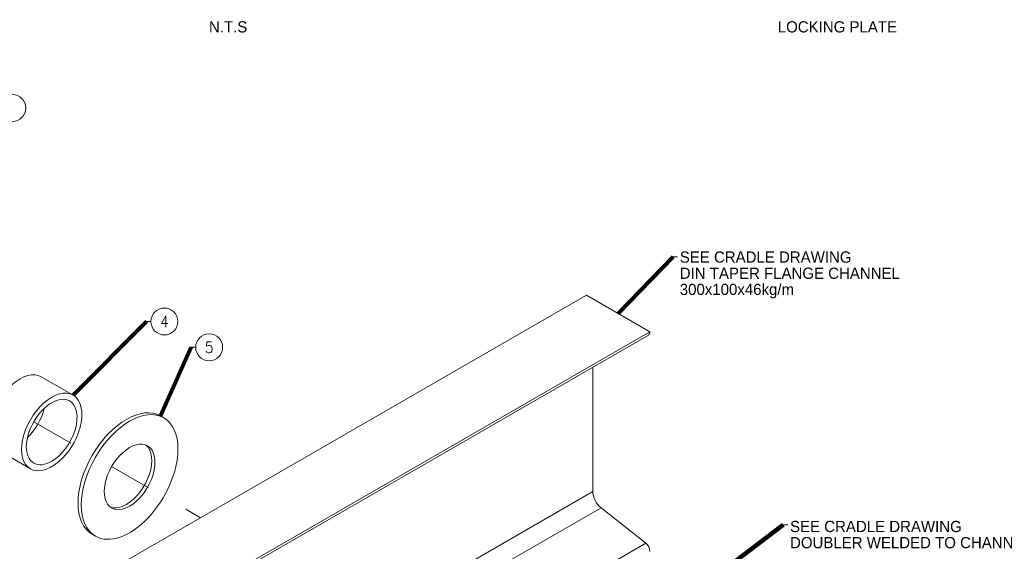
# Model space of a CAD drawing. Header units: millimetres. Extents: x -33820 to -29615, y -714818 to -711848.
# Tile 6 of 13: x -32208 to -31111, y -713060 to -712467. Entities that reach past the tile are written whole.
import ezdxf

# ---------------------------------------------------------------- set-up
doc = ezdxf.new("R2010")
doc.units = ezdxf.units.MM
doc.header["$MEASUREMENT"] = 0
doc.linetypes.add('DGN Style 4', pattern=[95.165673, 47.582836, -23.791418, 0, -23.791418])
doc.linetypes.add('DGN Style 5', pattern=[41.634982, 17.843564, -23.791418])
doc.styles.add('Style-ENGINEERING', font='ENGINEERING.shx')
doc.styles.add('Style-ENGINEERING_0', font='ENGINEERING.shx')
doc.dimstyles.new('MetricMM', dxfattribs={"dimtxt": 3, "dimasz": 3, "dimexe": 1.5, "dimexo": 1.5, "dimgap": 1.5, "dimtad": 1, "dimdec": 0, "dimzin": 7, "dimtxsty": 'Style-ENGINEERING_0', "dimcen": 0.09, "dimclrd": 1, "dimclre": 1, "dimclrt": 7, "dimadec": 0, "dimazin": 3, "dimtfac": 1, "dimtdec": 0, "dimtofl": 0, "dimtmove": 0, "dimatfit": 3, "dimfxl": 1, "dimtzin": 7, "dimlwd": -1, "dimlwe": 0, "dimarcsym": 0})

msp = doc.modelspace()

# ---------------------------------------------------------------- linework, layer by layer
at = {"color": 7, "linetype": 'Continuous', "lineweight": 0}
for p, q in [((-31475.54, -712731.8), (-31480.54, -712731.8)), ((-31577.1, -712774.45), (-32142.79, -713101.05)), ((-31577.1, -712774.45), (-31506.39, -712815.27)), ((-32062.19, -712803.87), (-32067.19, -712803.87)), ((-32073.73, -713145.53), (-31508.05, -712818.94)), ((-31506.39, -712815.27), (-32072.08, -713141.87)), ((-32012.36, -712832.64), (-32017.36, -712832.64)), ((-31570.03, -712854.72), (-31570.03, -712993.46)), ((-31570.03, -712993.46), (-32135.72, -713320.06)), ((-31560.8, -713011.63), (-32126.48, -713338.23)), ((-31560.8, -713011.63), (-31511.01, -713051.14)), ((-31352.71, -713030.5), (-31357.71, -713030.5)), ((-31511.01, -713051.14), (-32076.69, -713377.74))]:
    msp.add_line(p, q, dxfattribs=at)
at = {"color": 30, "linetype": 'Continuous', "lineweight": 0}
for p, q in [((-32149.03, -712886.01), (-32184.38, -712865.6)), ((-32047.9, -712911.26), (-32051.43, -712909.22)), ((-32231.88, -712947.87), (-32196.53, -712968.29)), ((-32127.63, -713041.2), (-32124.1, -713043.25))]:
    msp.add_line(p, q, dxfattribs=at)
at = {"color": 1, "linetype": 'DGN Style 4', "lineweight": 0}
for p, q in [((-32192.78, -712915.6), (-32127.63, -712953.22)), ((-32106, -712965.71), (-32007.19, -713022.76))]:
    msp.add_line(p, q, dxfattribs=at)
at = {"color": 7, "linetype": 'Continuous', "lineweight": 13}
for centre in [(-32216.63, -712565.72), (-32047.19, -712803.87), (-31997.36, -712832.64)]:
    msp.add_circle(centre, 15, dxfattribs=at)
at = {"color": 7, "linetype": 'Continuous', "lineweight": 0, "extrusion": (0, 0, -1)}
for centre, start_param, end_param in [((-31512.05, -712812.01), 2.3561938, 3.1415927), ((-31512.05, -713056.96), 0.9704269, 2.3561918)]:
    msp.add_ellipse(centre, major_axis=(-4, 6.93), ratio=0.5773503, start_param=start_param, end_param=end_param, dxfattribs=at)
at = {"color": 30, "linetype": 'Continuous', "lineweight": 0}
for centre, major_axis, start_param, end_param in [((-32208.13, -712906.74), (23.75, 41.14), 6.2831846, 9.4247782), ((-32172.78, -712927.15), (23.75, 41.14), 6.283185, 9.4247782), ((-32172.78, -712927.15), (23.75, 41.14), 5.4977873, 6.283185), ((-32089.53, -712975.21), (38.1, 65.99), 0.0000001, 3.1415923), ((-32172.78, -712927.15), (23.75, 41.14), 3.1415929, 5.4977873), ((-32086, -712977.25), (38.1, 65.99), 0, 3.1415924), ((-32086, -712977.25), (38.1, 65.99), 5.4977873, 6.2831853), ((-32086, -712977.25), (38.1, 65.99), 3.1415924, 5.4977873)]:
    msp.add_ellipse(centre, major_axis=major_axis, ratio=0.5773503, start_param=start_param, end_param=end_param, dxfattribs=at)
at = {"color": 30, "linetype": 'Continuous', "lineweight": 0, "extrusion": (0, 0, -1)}
for centre, start_param, end_param in [((-32172.78, -712927.15), 0.0000004, 3.1415922), ((-32172.78, -712927.15), 3.1415922, 5.4977887), ((-32208.13, -712906.74), 4.2256943, 5.1990837), ((-32086, -712977.25), 0, 3.1415927), ((-32089.53, -712975.21), 3.2300958, 5.4977875), ((-32086, -712977.25), 3.1415927, 5.4977869), ((-32172.78, -712927.15), 5.4977887, 6.2831857), ((-32089.53, -712975.21), 5.4977875, 6.1946823), ((-32086, -712977.25), 5.4977869, 6.2831853)]:
    msp.add_ellipse(centre, major_axis=(-20, -34.64), ratio=0.5773503, start_param=start_param, end_param=end_param, dxfattribs=at)
at = {"color": 7, "linetype": 'Continuous', "lineweight": 0}
msp.add_ellipse((-31558.72, -712999.99), major_axis=(8, -13.86), ratio=0.5773503, start_param=3.9269885, end_param=5.3127595, dxfattribs=at)

# ---------------------------------------------------------------- texts
at = {"color": 7, "linetype": 'DGN Style 5', "lineweight": 0, "char_height": 12.5, "style": 'Style-ENGINEERING'}
for s, insert, attachment_point, line_spacing_factor in [('N.T.S', (-31976.23, -712475.29), 5, 0.6), ('LOCKING PLATE', (-31297.42, -712475.29), 5, 0.6), ('SEE CRADLE DRAWING\\PDIN TAPER FLANGE CHANNEL\\P300x100x46kg/m', (-31473.04, -712751.91), 4, 0.86543), ('SEE CRADLE DRAWING\\PDOUBLER WELDED TO CHANNEL', (-31350.21, -713041.6), 4, 0.86543)]:
    msp.add_mtext(s, dxfattribs=dict(at, insert=insert, attachment_point=attachment_point, line_spacing_factor=line_spacing_factor))
at = {"color": 7, "linetype": 'Continuous', "lineweight": 0, "char_height": 12.5, "attachment_point": 5, "line_spacing_factor": 0.72, "style": 'Style-ENGINEERING'}
for s, insert in [('\\FSTANDARD;4', (-32047.19, -712803.87)), ('\\FSTANDARD;5', (-31997.36, -712832.64))]:
    msp.add_mtext(s, dxfattribs=dict(at, insert=insert))

# ---------------------------------------------------------------- leaders
at = {"color": 1, "linetype": 'Continuous'}
for points in [[(-31541.75, -712794.86), (-31480.54, -712731.8)], [(-32149.03, -712886.01), (-32067.19, -712803.87)], [(-32051.43, -712909.22), (-32017.36, -712832.64)], [(-31451.45, -713101.55), (-31357.71, -713030.5)]]:
    msp.add_leader(points, dimstyle='MetricMM', override={"dimtxt": 12.5, "dimasz": 12.5, "dimgap": 6.25, "dimclrd": 0, "dimlwd": 65534}, dxfattribs=at)

doc.saveas('drawing.dxf')
